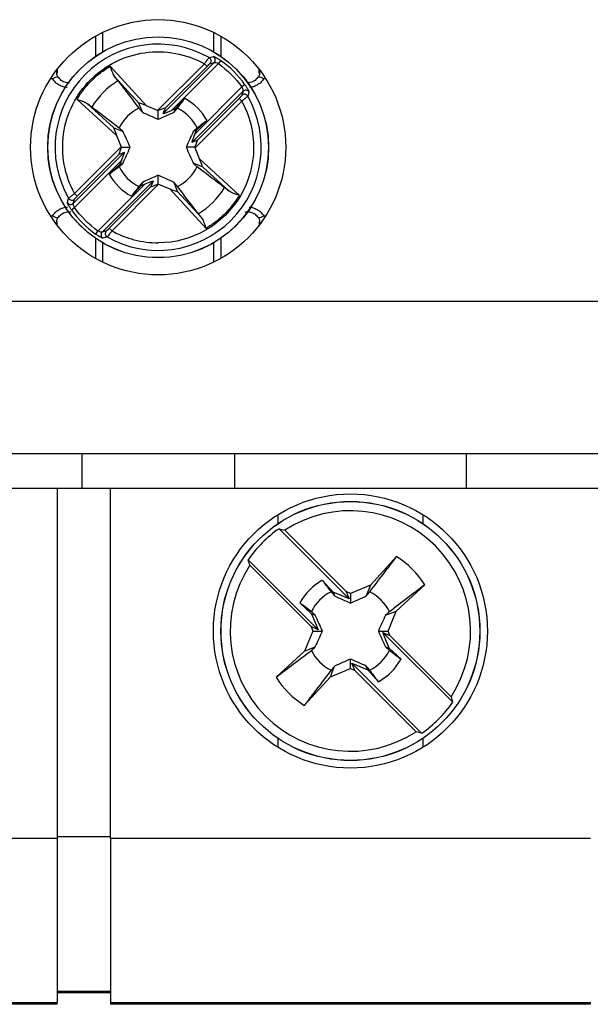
# Model space of a CAD drawing. Header units: inches. Extents: x 0.5 to 21.5, y 0.5 to 16.5.
# Tile 5 of 14: x 18.1 to 18.7, y 5.1 to 6.1. Entities that reach past the tile are written whole.
import ezdxf

# ---------------------------------------------------------------- set-up
doc = ezdxf.new("R2010")
doc.units = ezdxf.units.IN
doc.header["$LTSCALE"] = 2
doc.header["$MEASUREMENT"] = 0

msp = doc.modelspace()

# ---------------------------------------------------------------- linework, layer by layer
for p, q in [((18.1995, 6.0682), (18.1995, 6.0882)), ((18.3137, 6.0882), (18.3137, 6.0682)), ((18.1917, 6.0841), (18.1917, 6.0632)), ((18.3216, 6.0632), (18.3216, 6.0841)), ((18.2561, 6.0074), (18.3044, 6.0557)), ((18.2617, 6.0041), (18.3146, 6.057)), ((18.2704, 6.0073), (18.3189, 6.0558)), ((18.3072, 6.0529), (18.3044, 6.0557)), ((18.3102, 6.0557), (18.3146, 6.057)), ((18.3212, 6.059), (18.3189, 6.0558)), ((18.1523, 6.05), (18.1523, 6.046)), ((18.2071, 6.0531), (18.2445, 6.0122)), ((18.2641, 6.0099), (18.3072, 6.0529)), ((18.361, 6.046), (18.361, 6.05)), ((18.1473, 6.0401), (18.1453, 6.0401)), ((18.2116, 6.0423), (18.2366, 6.015)), ((18.3679, 6.0401), (18.3659, 6.0401)), ((18.2915, 5.9743), (18.3444, 6.0272)), ((18.2946, 5.983), (18.3432, 6.0316)), ((18.3444, 6.0272), (18.343, 6.0229)), ((18.3464, 6.0339), (18.3432, 6.0316)), ((18.2137, 5.9814), (18.1728, 6.0188)), ((18.2403, 6.0056), (18.2366, 6.015)), ((18.2843, 6.0198), (18.2743, 6.0089)), ((18.343, 6.017), (18.2948, 5.9688)), ((18.3403, 6.0198), (18.2972, 5.9768)), ((18.343, 6.017), (18.3403, 6.0198)), ((18.1836, 6.0143), (18.2109, 5.9893)), ((18.2561, 6.0074), (18.2445, 6.0122)), ((18.2566, 5.9982), (18.2566, 6.0072)), ((18.2617, 6.0041), (18.2641, 6.0099)), ((18.2743, 6.0089), (18.2704, 6.0073)), ((18.273, 6.0056), (18.2743, 6.0089)), ((18.2962, 5.9869), (18.3071, 5.9969)), ((18.2109, 5.9893), (18.2203, 5.9856)), ((18.2962, 5.9869), (18.2929, 5.9856)), ((18.2946, 5.983), (18.2962, 5.9869)), ((18.2137, 5.9814), (18.2185, 5.9698)), ((18.2972, 5.9768), (18.2915, 5.9743)), ((18.2218, 5.9642), (18.1689, 5.9113)), ((18.1702, 5.9215), (18.2185, 5.9698)), ((18.216, 5.9618), (18.2218, 5.9642)), ((18.2187, 5.9693), (18.2277, 5.9693)), ((18.2946, 5.9693), (18.2856, 5.9693)), ((18.2995, 5.9572), (18.2948, 5.9688)), ((18.2186, 5.9555), (18.1701, 5.907)), ((18.173, 5.9188), (18.216, 5.9618)), ((18.2186, 5.9555), (18.217, 5.9516)), ((18.2995, 5.9572), (18.3404, 5.9197)), ((18.217, 5.9516), (18.2061, 5.9416)), ((18.217, 5.9516), (18.2203, 5.9529)), ((18.3024, 5.9492), (18.2929, 5.9529)), ((18.3297, 5.9242), (18.3024, 5.9492)), ((18.2516, 5.9344), (18.1987, 5.8815)), ((18.2516, 5.9344), (18.2491, 5.9287)), ((18.2566, 5.9313), (18.2566, 5.9403)), ((18.2429, 5.9313), (18.1943, 5.8827)), ((18.2491, 5.9287), (18.2061, 5.8856)), ((18.2571, 5.9311), (18.2089, 5.8829)), ((18.229, 5.9188), (18.239, 5.9297)), ((18.2403, 5.933), (18.239, 5.9297)), ((18.239, 5.9297), (18.2429, 5.9313)), ((18.2571, 5.9311), (18.2687, 5.9264)), ((18.3062, 5.8855), (18.2687, 5.9264)), ((18.2767, 5.9235), (18.273, 5.933)), ((18.2767, 5.9235), (18.3017, 5.8962)), ((18.1689, 5.9113), (18.1702, 5.9157)), ((18.1702, 5.9215), (18.173, 5.9188)), ((18.1669, 5.9047), (18.1701, 5.907)), ((18.1453, 5.8985), (18.1473, 5.8985)), ((18.3659, 5.8985), (18.3679, 5.8985)), ((18.1523, 5.8886), (18.1523, 5.8925)), ((18.192, 5.8795), (18.1943, 5.8827)), ((18.203, 5.8829), (18.1987, 5.8815)), ((18.2061, 5.8856), (18.2089, 5.8829)), ((18.361, 5.8925), (18.361, 5.8886)), ((18.1917, 5.8754), (18.1917, 5.8545)), ((18.3216, 5.8545), (18.3216, 5.8754)), ((18.1995, 5.8504), (18.1995, 5.8704)), ((18.3137, 5.8704), (18.3137, 5.8504)), ((19.3373, 5.8098), (17.5735, 5.8098)), ((19.3373, 5.6524), (17.5735, 5.6524)), ((18.1779, 5.6169), (18.1779, 5.6524)), ((18.3354, 5.6524), (18.3354, 5.6169)), ((18.5755, 5.6169), (18.5755, 5.6524)), ((17.9377, 5.6169), (18.1779, 5.6169)), ((18.1523, 5.6169), (18.1523, 5.2547)), ((18.1779, 5.6169), (18.3354, 5.6169)), ((18.2074, 5.2547), (18.2074, 5.6169)), ((18.3354, 5.6169), (18.5755, 5.6169)), ((18.5755, 5.6169), (18.733, 5.6169)), ((18.3802, 5.5894), (18.3802, 5.58)), ((18.5307, 5.58), (18.5307, 5.5894)), ((18.4541, 5.5026), (18.3817, 5.575)), ((18.3876, 5.5734), (18.4509, 5.51)), ((18.3497, 5.543), (18.4221, 5.4706)), ((18.4148, 5.4738), (18.3514, 5.5372)), ((18.5032, 5.5462), (18.4761, 5.5166)), ((18.4376, 5.5094), (18.4264, 5.5216)), ((18.4761, 5.5166), (18.4554, 5.5081)), ((18.4761, 5.5166), (18.4718, 5.5056)), ((18.5028, 5.4899), (18.5324, 5.517)), ((18.4376, 5.5094), (18.4391, 5.5056)), ((18.4541, 5.5026), (18.4376, 5.5094)), ((18.4554, 5.5081), (18.4509, 5.51)), ((18.4509, 5.51), (18.4541, 5.5026)), ((18.4554, 5.5081), (18.4554, 5.4982)), ((18.4031, 5.4983), (18.4153, 5.4871)), ((18.4153, 5.4871), (18.4221, 5.4706)), ((18.4153, 5.4871), (18.4191, 5.4856)), ((18.4917, 5.4856), (18.5028, 5.4899)), ((18.4943, 5.4693), (18.5028, 5.4899)), ((18.4166, 5.4693), (18.4081, 5.4486)), ((18.4148, 5.4738), (18.4166, 5.4693)), ((18.4221, 5.4706), (18.4148, 5.4738)), ((18.4166, 5.4693), (18.4265, 5.4693)), ((18.4844, 5.4693), (18.4943, 5.4693)), ((18.5612, 5.3956), (18.4888, 5.4679)), ((18.4888, 5.4679), (18.4961, 5.4648)), ((18.4956, 5.4514), (18.4888, 5.4679)), ((18.4961, 5.4648), (18.4943, 5.4693)), ((18.4961, 5.4648), (18.5595, 5.4014)), ((18.4081, 5.4486), (18.3785, 5.4215)), ((18.4081, 5.4486), (18.4191, 5.4529)), ((18.4917, 5.4529), (18.4956, 5.4514)), ((18.5078, 5.4402), (18.4956, 5.4514)), ((18.4554, 5.4304), (18.4554, 5.4403)), ((18.4599, 5.4286), (18.4568, 5.4359)), ((18.4568, 5.4359), (18.5292, 5.3635)), ((18.4568, 5.4359), (18.4733, 5.4291)), ((18.4348, 5.4219), (18.4391, 5.433)), ((18.4348, 5.4219), (18.4554, 5.4304)), ((18.4554, 5.4304), (18.4599, 5.4286)), ((18.5233, 5.3652), (18.4599, 5.4286)), ((18.4733, 5.4291), (18.4718, 5.433)), ((18.4733, 5.4291), (18.4845, 5.4169)), ((18.4077, 5.3924), (18.4348, 5.4219)), ((18.3802, 5.3586), (18.3802, 5.3492)), ((18.5307, 5.3492), (18.5307, 5.3586)), ((18.1523, 5.2547), (17.5735, 5.2547)), ((18.2074, 5.2566), (18.1523, 5.2566)), ((18.1523, 5.2547), (18.1523, 5.0854)), ((18.7035, 5.2547), (18.2074, 5.2547)), ((18.2074, 5.2547), (18.2074, 5.0854)), ((18.1523, 5.0972), (18.2074, 5.0972)), ((18.2074, 5.0953), (18.1523, 5.0953)), ((17.5735, 5.0854), (18.1523, 5.0854)), ((18.1523, 5.0835), (17.5735, 5.0835)), ((18.1523, 5.0835), (18.1523, 5.0854)), ((18.2074, 5.0854), (18.2074, 5.0835)), ((18.2074, 5.0854), (18.7035, 5.0854)), ((18.7035, 5.0835), (18.2074, 5.0835)), ((18.7035, 5.0835), (18.7035, 5.0854))]:
    msp.add_line(p, q)
at = {"flags": 128}
for points in [[(18.1508, 6.048), (18.151, 6.0479), (18.1517, 6.0473)], [(18.3616, 6.0473), (18.3623, 6.0479), (18.3624, 6.048)], [(18.1538, 6.0413), (18.1535, 6.0414), (18.1532, 6.0416)], [(18.36, 6.0416), (18.3597, 6.0414), (18.3595, 6.0413)], [(18.1532, 5.897), (18.1535, 5.8971), (18.1538, 5.8973)], [(18.3595, 5.8973), (18.3597, 5.8971), (18.36, 5.897)], [(18.1517, 5.8912), (18.151, 5.8906), (18.1508, 5.8906)], [(18.3616, 5.8912), (18.3623, 5.8906), (18.3624, 5.8906)]]:
    msp.add_lwpolyline(points, dxfattribs=at)
for centre, radius in [((18.2566, 5.9693), 0.1319), ((18.2566, 5.9693), 0.1142), ((18.2566, 5.9693), 0.1141), ((18.4554, 5.4693), 0.1417), ((18.4554, 5.4693), 0.1339), ((18.4554, 5.4693), 0.1338)]:
    msp.add_circle(centre, radius)
for centre, radius, start, end in [((18.2566, 5.9693), 0.1066, 60.3316, 209.6684), ((18.3074, 6.0585), 0.00395, 315.5212, 59.9087), ((18.3117, 6.0598), 0.00395, 315.5032, 58.2426), ((18.2566, 5.9693), 0.1106, 35.7498, 54.2502), ((18.1503, 6.0459), 0.00202, 4.3035, 45.6434), ((18.363, 6.0459), 0.00202, 134.2016, 175.6767), ((18.1522, 6.0334), 0.00824, 82.7834, 126.1227), ((18.2566, 5.9693), 0.0803, 121.1435, 148.8565), ((18.361, 6.0334), 0.00824, 53.8813, 97.2013), ((18.3471, 6.0244), 0.00395, 31.7574, 134.4968), ((18.2566, 5.9693), 0.1066, 240.3316, 29.6684), ((18.2566, 5.9693), 0.0576, 28.6836, 61.3164), ((18.3458, 6.0201), 0.00395, 30.0909, 134.4788), ((18.2566, 5.9693), 0.0451, 116.2477, 153.7523), ((18.2566, 5.9693), 0.0451, 26.2477, 63.7523), ((18.2566, 5.9693), 0.0451, 206.2477, 243.7523), ((18.2566, 5.9693), 0.0451, 296.2477, 333.7523), ((18.2566, 5.9693), 0.0576, 208.6836, 241.3164), ((18.2566, 5.9693), 0.0803, 301.1435, 328.8565), ((18.1674, 5.9185), 0.00395, 210.0909, 314.4788), ((18.1661, 5.9142), 0.00395, 211.7574, 314.4968), ((18.2566, 5.9693), 0.1106, 215.7498, 234.2502), ((18.1522, 5.9051), 0.00824, 233.8813, 277.2013), ((18.361, 5.9051), 0.00824, 262.7834, 306.1227), ((18.1503, 5.8927), 0.00202, 314.2016, 355.6767), ((18.2058, 5.8801), 0.00395, 135.5212, 239.9087), ((18.363, 5.8927), 0.00202, 184.3233, 225.7984), ((18.2015, 5.8788), 0.00395, 135.5032, 238.2426), ((18.4554, 5.4693), 0.1243, 326.8848, 123.1152), ((18.4554, 5.4693), 0.1289, 124.8858, 145.1142), ((18.4554, 5.4693), 0.1243, 146.8848, 303.1152), ((18.4554, 5.4693), 0.0905, 31.8435, 58.1565), ((18.4554, 5.4693), 0.0599, 119.0151, 150.9849), ((18.4554, 5.4693), 0.0451, 116.2477, 153.7523), ((18.4554, 5.4693), 0.0451, 26.2477, 63.7523), ((18.4554, 5.4693), 0.0451, 206.2477, 243.7523), ((18.4554, 5.4693), 0.0451, 296.2477, 333.7523), ((18.4554, 5.4693), 0.0599, 299.0151, 330.9849), ((18.4554, 5.4693), 0.0905, 211.8435, 238.1565), ((18.4554, 5.4693), 0.1289, 304.8858, 325.1142)]:
    msp.add_arc(centre, radius, start, end)
for centre, major_axis, ratio, start_param, end_param in [((18.2452, 6.0115), (0.00859, -0.00357), 0.04428, 1.665832, 3.184268), ((18.2558, 6.0071), (0.00396, -0.00161), 0.096832, 1.398366, 1.529945), ((18.2546, 6.006), (0.00948, 0.00394), 0.040112, 6.242281, 7.625556), ((18.2711, 6.008), (0.00948, 0.00394), 0.040112, 3.100688, 4.615543), ((18.2144, 5.9807), (-0.00357, 0.00859), 0.04428, 6.24051, 7.758946), ((18.2954, 5.9838), (0.00394, 0.00948), 0.040112, 1.667642, 3.182497), ((18.2933, 5.9673), (0.00394, 0.00948), 0.040112, 4.940814, 6.32409), ((18.2199, 5.9713), (0.00394, 0.00948), 0.040112, 1.799222, 3.182497), ((18.2188, 5.9701), (-0.00161, 0.00396), 0.096832, 1.611647, 1.743226), ((18.2179, 5.9548), (0.00394, 0.00948), 0.040112, 4.809235, 6.32409), ((18.2945, 5.9684), (-0.00161, 0.00396), 0.096832, 4.75324, 4.884819), ((18.2988, 5.9578), (-0.00357, 0.00859), 0.04428, 3.098917, 4.617354), ((18.2421, 5.9305), (0.00948, 0.00394), 0.040112, 6.242281, 7.757136), ((18.2586, 5.9326), (0.00948, 0.00394), 0.040112, 3.100688, 4.483964), ((18.2575, 5.9314), (0.00396, -0.00161), 0.096832, 4.539959, 4.671538), ((18.2681, 5.9271), (0.00859, -0.00357), 0.04428, 4.807424, 6.325861)]:
    msp.add_ellipse(centre, major_axis=major_axis, ratio=ratio, start_param=start_param, end_param=end_param)
for points, knots in [([(18.1702, 5.9215), (18.1598, 5.9403), (18.1559, 5.9619), (18.1618, 6.0043), (18.1717, 6.024), (18.2019, 6.0542), (18.2216, 6.0641), (18.264, 6.07), (18.2856, 6.0661), (18.3044, 6.0557)], [0, 0, 0, 0, 0.25, 0.25, 0.5, 0.5, 0.75, 0.75, 1, 1, 1, 1]), ([(18.3044, 6.0557), (18.3047, 6.0561), (18.3053, 6.0569), (18.3061, 6.058), (18.3068, 6.0588), (18.3073, 6.0595), (18.3081, 6.0604), (18.309, 6.0615), (18.3092, 6.0618), (18.3094, 6.0619)], [0, 0, 0, 0, 0.138769, 0.258297, 0.358544, 0.439475, 0.501066, 0.760761, 1, 1, 1, 1]), ([(18.3138, 6.0631), (18.3139, 6.0632), (18.3141, 6.0632), (18.3146, 6.063), (18.3154, 6.0626), (18.3167, 6.0619), (18.3187, 6.0608), (18.3204, 6.0596), (18.3212, 6.059)], [0, 0, 0, 0, 0.1254433, 0.2474012, 0.3709801, 0.5011154, 0.7502016, 1, 1, 1, 1]), ([(18.1532, 6.0416), (18.1527, 6.0425), (18.1518, 6.0443), (18.1517, 6.0463), (18.1517, 6.0473)], [0, 0, 0, 0, 0.503642, 1, 1, 1, 1]), ([(18.1728, 6.0188), (18.1739, 6.0206), (18.176, 6.0241), (18.1796, 6.029), (18.1835, 6.0337), (18.1891, 6.0396), (18.1967, 6.0465), (18.2036, 6.0509), (18.2071, 6.0531)], [0, 0, 0, 0, 0.125196, 0.249951, 0.374762, 0.500122, 0.749951, 1, 1, 1, 1]), ([(18.2071, 6.0531), (18.2073, 6.0522), (18.2077, 6.0508), (18.2084, 6.0488), (18.2092, 6.0467), (18.2101, 6.0444), (18.2111, 6.043), (18.2116, 6.0423)], [0, 0, 0, 0, 0.207855, 0.374568, 0.500132, 0.77362, 1, 1, 1, 1]), ([(18.3616, 6.0473), (18.3615, 6.0463), (18.3615, 6.0443), (18.3605, 6.0425), (18.36, 6.0416)], [0, 0, 0, 0, 0.4963584, 1, 1, 1, 1]), ([(18.1625, 6.0312), (18.1622, 6.0312), (18.1605, 6.0312), (18.1573, 6.0321), (18.1533, 6.034), (18.1499, 6.0367), (18.1482, 6.0389), (18.1473, 6.0401)], [0, 0, 0, 0, 0.041183, 0.279719, 0.520238, 0.758817, 1, 1, 1, 1]), ([(18.1651, 6.036), (18.1643, 6.036), (18.1626, 6.0359), (18.16, 6.0365), (18.1575, 6.0376), (18.1554, 6.0392), (18.1543, 6.0406), (18.1538, 6.0413)], [0, 0, 0, 0, 0.180814, 0.383691, 0.587838, 0.793024, 1, 1, 1, 1]), ([(18.3595, 6.0413), (18.3589, 6.0406), (18.3579, 6.0392), (18.3557, 6.0376), (18.3532, 6.0365), (18.351, 6.036), (18.3496, 6.036), (18.3492, 6.036)], [0, 0, 0, 0, 0.224206, 0.446251, 0.667118, 0.886708, 1, 1, 1, 1]), ([(18.3659, 6.0401), (18.3651, 6.0389), (18.3634, 6.0367), (18.3599, 6.034), (18.3559, 6.0321), (18.353, 6.0312), (18.3515, 6.0312), (18.3515, 6.0312)], [0, 0, 0, 0, 0.250719, 0.498835, 0.748656, 0.996624, 1, 1, 1, 1]), ([(18.3464, 6.0339), (18.3467, 6.0335), (18.3473, 6.0326), (18.3481, 6.0314), (18.3488, 6.0302), (18.3496, 6.0287), (18.3504, 6.0271), (18.3505, 6.0267), (18.3505, 6.0265)], [0, 0, 0, 0, 0.1276258, 0.2509749, 0.3741663, 0.5013422, 0.7538169, 1, 1, 1, 1]), ([(18.1728, 6.0188), (18.1737, 6.0186), (18.1753, 6.0181), (18.1773, 6.0174), (18.1793, 6.0167), (18.1815, 6.0158), (18.1829, 6.0148), (18.1836, 6.0143)], [0, 0, 0, 0, 0.228953, 0.395609, 0.500169, 0.776812, 1, 1, 1, 1]), ([(18.343, 6.017), (18.3599, 5.9864), (18.3594, 5.9492), (18.3239, 5.889), (18.2916, 5.8705), (18.2566, 5.8705)], [0, 0, 0, 0, 0.5, 0.5, 1, 1, 1, 1]), ([(18.343, 6.0229), (18.343, 6.0228), (18.3427, 6.0224), (18.3417, 6.0212), (18.341, 6.0205), (18.3403, 6.0198)], [0, 0, 0, 0, 0.5, 0.5, 1, 1, 1, 1]), ([(18.3492, 6.022), (18.3492, 6.022), (18.3491, 6.0219), (18.3487, 6.0215), (18.3481, 6.021), (18.3472, 6.0203), (18.3456, 6.019), (18.344, 6.0178), (18.343, 6.017)], [0, 0, 0, 0, 0.117547, 0.240227, 0.368092, 0.501183, 0.691076, 1, 1, 1, 1]), ([(18.2162, 5.9892), (18.2081, 5.9954), (18.2001, 6.0015), (18.1921, 6.0076), (18.1907, 6.0087), (18.1893, 6.0097), (18.1879, 6.0108)], [0, 0, 0, 0, 0.001526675, 0.001526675, 0.001526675, 0.001794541, 0.001794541, 0.001794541, 0.001794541]), ([(18.2971, 5.9493), (18.3051, 5.9432), (18.3131, 5.9371), (18.3211, 5.931), (18.3225, 5.9299), (18.324, 5.9288), (18.3254, 5.9277)], [0, 0, 0, 0, 0.001526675, 0.001526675, 0.001526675, 0.001794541, 0.001794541, 0.001794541, 0.001794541]), ([(18.3404, 5.9197), (18.3395, 5.92), (18.3379, 5.9205), (18.336, 5.9211), (18.3339, 5.9218), (18.3317, 5.9228), (18.3303, 5.9238), (18.3297, 5.9242)], [0, 0, 0, 0, 0.228953, 0.395609, 0.500169, 0.776812, 1, 1, 1, 1]), ([(18.164, 5.9165), (18.1641, 5.9166), (18.1641, 5.9167), (18.1645, 5.917), (18.1651, 5.9175), (18.1661, 5.9183), (18.1677, 5.9196), (18.1692, 5.9208), (18.1702, 5.9215)], [0, 0, 0, 0, 0.117547, 0.240227, 0.368092, 0.501183, 0.691076, 1, 1, 1, 1]), ([(18.1702, 5.9157), (18.1702, 5.9158), (18.1706, 5.9162), (18.1716, 5.9173), (18.1723, 5.918), (18.173, 5.9188)], [0, 0, 0, 0, 0.5, 0.5, 1, 1, 1, 1]), ([(18.3404, 5.9197), (18.3393, 5.918), (18.3372, 5.9145), (18.3336, 5.9096), (18.3297, 5.9049), (18.3241, 5.8989), (18.3165, 5.8921), (18.3096, 5.8877), (18.3062, 5.8855)], [0, 0, 0, 0, 0.125196, 0.249951, 0.374762, 0.500122, 0.749951, 1, 1, 1, 1]), ([(18.1473, 5.8985), (18.1482, 5.8996), (18.1499, 5.9019), (18.1533, 5.9046), (18.1573, 5.9065), (18.1607, 5.9074), (18.1625, 5.9074), (18.163, 5.9074)], [0, 0, 0, 0, 0.235378, 0.468313, 0.702847, 0.935642, 1, 1, 1, 1]), ([(18.1669, 5.9047), (18.1666, 5.9051), (18.166, 5.906), (18.1652, 5.9072), (18.1644, 5.9084), (18.1636, 5.9099), (18.1628, 5.9114), (18.1628, 5.9119), (18.1628, 5.9121)], [0, 0, 0, 0, 0.127626, 0.250975, 0.374166, 0.501342, 0.753817, 1, 1, 1, 1]), ([(18.3506, 5.9074), (18.3509, 5.9074), (18.3527, 5.9074), (18.3559, 5.9064), (18.3599, 5.9046), (18.3634, 5.9019), (18.3651, 5.8996), (18.3659, 5.8985)], [0, 0, 0, 0, 0.048411, 0.285149, 0.523855, 0.760636, 1, 1, 1, 1]), ([(18.1517, 5.8912), (18.1517, 5.8922), (18.1518, 5.8942), (18.1527, 5.896), (18.1532, 5.897)], [0, 0, 0, 0, 0.4963584, 1, 1, 1, 1]), ([(18.1538, 5.8973), (18.1543, 5.898), (18.1554, 5.8993), (18.1576, 5.9009), (18.16, 5.902), (18.1627, 5.9026), (18.1649, 5.9027), (18.1661, 5.9024), (18.1664, 5.9023)], [0, 0, 0, 0, 0.1881265, 0.3744655, 0.5598317, 0.7441393, 0.9282199, 1, 1, 1, 1]), ([(18.3062, 5.8855), (18.3059, 5.8863), (18.3055, 5.8878), (18.3049, 5.8898), (18.3041, 5.8919), (18.3032, 5.8942), (18.3021, 5.8956), (18.3017, 5.8962)], [0, 0, 0, 0, 0.207855, 0.374568, 0.500132, 0.77362, 1, 1, 1, 1]), ([(18.3467, 5.9023), (18.3471, 5.9024), (18.3483, 5.9027), (18.3506, 5.9026), (18.3532, 5.902), (18.3557, 5.9009), (18.3579, 5.8993), (18.3589, 5.898), (18.3595, 5.8973)], [0, 0, 0, 0, 0.077207, 0.260217, 0.443453, 0.627824, 0.813116, 1, 1, 1, 1]), ([(18.36, 5.897), (18.3605, 5.896), (18.3615, 5.8942), (18.3615, 5.8922), (18.3616, 5.8912)], [0, 0, 0, 0, 0.5036416, 1, 1, 1, 1]), ([(18.2089, 5.8829), (18.2085, 5.8824), (18.2079, 5.8816), (18.2071, 5.8806), (18.2064, 5.8797), (18.206, 5.8791), (18.2052, 5.8782), (18.2043, 5.8771), (18.204, 5.8768), (18.2039, 5.8767)], [0, 0, 0, 0, 0.138769, 0.258297, 0.358544, 0.439475, 0.501066, 0.760761, 1, 1, 1, 1]), ([(18.2089, 5.8829), (18.2107, 5.8819), (18.2144, 5.8799), (18.2201, 5.8775), (18.226, 5.8754), (18.2339, 5.873), (18.2442, 5.871), (18.2525, 5.8707), (18.2566, 5.8705)], [0, 0, 0, 0, 0.1252, 0.249954, 0.374762, 0.500123, 0.749954, 1, 1, 1, 1]), ([(18.1994, 5.8754), (18.1993, 5.8754), (18.1992, 5.8754), (18.1986, 5.8756), (18.1978, 5.876), (18.1965, 5.8766), (18.1946, 5.8778), (18.1929, 5.879), (18.192, 5.8795)], [0, 0, 0, 0, 0.125443, 0.247401, 0.37098, 0.501115, 0.750201, 1, 1, 1, 1]), ([(18.4754, 5.5097), (18.4815, 5.5178), (18.4877, 5.5258), (18.4938, 5.5338), (18.4969, 5.5379), (18.5001, 5.5421), (18.5032, 5.5462)], [0, 0, 0, 0, 0.001526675, 0.001526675, 0.001526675, 0.002314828, 0.002314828, 0.002314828, 0.002314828]), ([(18.4355, 5.4288), (18.4293, 5.4208), (18.4232, 5.4128), (18.4171, 5.4048), (18.414, 5.4006), (18.4108, 5.3965), (18.4077, 5.3924)], [0, 0, 0, 0, 0.001526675, 0.001526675, 0.001526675, 0.002314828, 0.002314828, 0.002314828, 0.002314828])]:
    msp.add_open_spline(points, degree=3, knots=knots)
for points in [[(18.3072, 6.0529), (18.3086, 6.0543), (18.31, 6.0556), (18.3102, 6.0557)], [(18.3094, 6.0619), (18.3108, 6.0623), (18.3123, 6.0628), (18.3138, 6.0631)], [(18.3146, 6.057), (18.3149, 6.0572), (18.3171, 6.0568), (18.3189, 6.0558)], [(18.3189, 6.0558), (18.3283, 6.0491), (18.3365, 6.0409), (18.3432, 6.0316)], [(18.2151, 6.038), (18.2142, 6.0391), (18.213, 6.0406), (18.2116, 6.0423)], [(18.2151, 6.038), (18.2223, 6.0286), (18.2294, 6.0192), (18.2367, 6.0097)], [(18.3432, 6.0316), (18.3441, 6.0297), (18.3446, 6.0276), (18.3444, 6.0272)], [(18.3505, 6.0265), (18.3501, 6.025), (18.3497, 6.0235), (18.3492, 6.022)], [(18.2766, 6.0097), (18.2791, 6.0131), (18.2817, 6.0164), (18.2843, 6.0198)], [(18.1879, 6.0108), (18.1868, 6.0117), (18.1853, 6.0129), (18.1836, 6.0143)], [(18.2367, 6.0097), (18.2379, 6.0083), (18.2391, 6.007), (18.2403, 6.0056)], [(18.2403, 6.0056), (18.2456, 6.0031), (18.251, 6.0007), (18.2566, 5.9982)], [(18.2566, 5.9982), (18.2623, 6.0007), (18.2677, 6.0031), (18.273, 6.0056)], [(18.273, 6.0056), (18.2742, 6.007), (18.2754, 6.0083), (18.2766, 6.0097)], [(18.3071, 5.9969), (18.3038, 5.9944), (18.3004, 5.9918), (18.2971, 5.9892)], [(18.2203, 5.9856), (18.2189, 5.9868), (18.2176, 5.988), (18.2162, 5.9892)], [(18.2277, 5.9693), (18.2252, 5.9749), (18.2228, 5.9803), (18.2203, 5.9856)], [(18.2929, 5.9856), (18.2905, 5.9803), (18.288, 5.9749), (18.2856, 5.9693)], [(18.2971, 5.9892), (18.2957, 5.988), (18.2943, 5.9868), (18.2929, 5.9856)], [(18.2203, 5.9529), (18.2228, 5.9582), (18.2252, 5.9636), (18.2277, 5.9693)], [(18.2856, 5.9693), (18.288, 5.9636), (18.2905, 5.9582), (18.2929, 5.9529)], [(18.2061, 5.9416), (18.2095, 5.9442), (18.2128, 5.9468), (18.2162, 5.9493)], [(18.2162, 5.9493), (18.2176, 5.9505), (18.2189, 5.9517), (18.2203, 5.9529)], [(18.2929, 5.9529), (18.2943, 5.9517), (18.2957, 5.9505), (18.2971, 5.9493)], [(18.2566, 5.9403), (18.251, 5.9379), (18.2456, 5.9354), (18.2403, 5.933)], [(18.273, 5.933), (18.2677, 5.9354), (18.2623, 5.9379), (18.2566, 5.9403)], [(18.2367, 5.9288), (18.2341, 5.9255), (18.2315, 5.9221), (18.229, 5.9188)], [(18.2403, 5.933), (18.2391, 5.9316), (18.2379, 5.9302), (18.2367, 5.9288)], [(18.2766, 5.9288), (18.2754, 5.9302), (18.2742, 5.9316), (18.273, 5.933)], [(18.2982, 5.9005), (18.291, 5.9099), (18.2838, 5.9194), (18.2766, 5.9288)], [(18.3254, 5.9277), (18.3265, 5.9269), (18.3279, 5.9257), (18.3297, 5.9242)], [(18.1628, 5.9121), (18.1631, 5.9136), (18.1636, 5.9151), (18.164, 5.9165)], [(18.1701, 5.907), (18.1691, 5.9089), (18.1687, 5.911), (18.1689, 5.9113)], [(18.1943, 5.8827), (18.185, 5.8894), (18.1768, 5.8976), (18.1701, 5.907)], [(18.3017, 5.8962), (18.3002, 5.898), (18.299, 5.8994), (18.2982, 5.9005)], [(18.1987, 5.8815), (18.1983, 5.8813), (18.1962, 5.8818), (18.1943, 5.8827)], [(18.2061, 5.8856), (18.2047, 5.8842), (18.2033, 5.8829), (18.203, 5.8829)], [(18.2039, 5.8767), (18.2024, 5.8762), (18.2009, 5.8758), (18.1994, 5.8754)], [(18.3817, 5.575), (18.3836, 5.5745), (18.3856, 5.5739), (18.3876, 5.5734)], [(18.3514, 5.5372), (18.3508, 5.5391), (18.3502, 5.5411), (18.3497, 5.543)], [(18.4264, 5.5216), (18.4294, 5.5177), (18.4325, 5.5137), (18.4355, 5.5097)], [(18.5324, 5.517), (18.5202, 5.5078), (18.5081, 5.4986), (18.4959, 5.4892)], [(18.4355, 5.5097), (18.4367, 5.5083), (18.4379, 5.507), (18.4391, 5.5056)], [(18.4718, 5.5056), (18.473, 5.507), (18.4742, 5.5083), (18.4754, 5.5097)], [(18.415, 5.4892), (18.411, 5.4923), (18.4071, 5.4953), (18.4031, 5.4983)], [(18.4391, 5.5056), (18.4444, 5.5031), (18.4498, 5.5007), (18.4554, 5.4982)], [(18.4554, 5.4982), (18.4611, 5.5007), (18.4665, 5.5031), (18.4718, 5.5056)], [(18.4191, 5.4856), (18.4178, 5.4868), (18.4164, 5.488), (18.415, 5.4892)], [(18.4265, 5.4693), (18.424, 5.4749), (18.4216, 5.4803), (18.4191, 5.4856)], [(18.4917, 5.4856), (18.4893, 5.4803), (18.4868, 5.4749), (18.4844, 5.4693)], [(18.4959, 5.4892), (18.4945, 5.488), (18.4931, 5.4868), (18.4917, 5.4856)], [(18.4191, 5.4529), (18.4216, 5.4582), (18.424, 5.4636), (18.4265, 5.4693)], [(18.4844, 5.4693), (18.4868, 5.4636), (18.4893, 5.4582), (18.4917, 5.4529)], [(18.3785, 5.4215), (18.3906, 5.4308), (18.4028, 5.44), (18.415, 5.4493)], [(18.415, 5.4493), (18.4164, 5.4505), (18.4178, 5.4517), (18.4191, 5.4529)], [(18.4917, 5.4529), (18.4931, 5.4517), (18.4945, 5.4505), (18.4959, 5.4493)], [(18.4959, 5.4493), (18.4999, 5.4463), (18.5038, 5.4433), (18.5078, 5.4402)], [(18.4554, 5.4403), (18.4498, 5.4379), (18.4444, 5.4354), (18.4391, 5.433)], [(18.4718, 5.433), (18.4665, 5.4354), (18.4611, 5.4379), (18.4554, 5.4403)], [(18.4391, 5.433), (18.4379, 5.4316), (18.4367, 5.4302), (18.4355, 5.4288)], [(18.4754, 5.4288), (18.4742, 5.4302), (18.473, 5.4316), (18.4718, 5.433)], [(18.4845, 5.4169), (18.4814, 5.4209), (18.4784, 5.4249), (18.4754, 5.4288)], [(18.5595, 5.4014), (18.5601, 5.3994), (18.5606, 5.3975), (18.5612, 5.3956)], [(18.5292, 5.3635), (18.5272, 5.3641), (18.5253, 5.3646), (18.5233, 5.3652)]]:
    msp.add_open_spline(points, degree=3)

doc.saveas('drawing.dxf')
